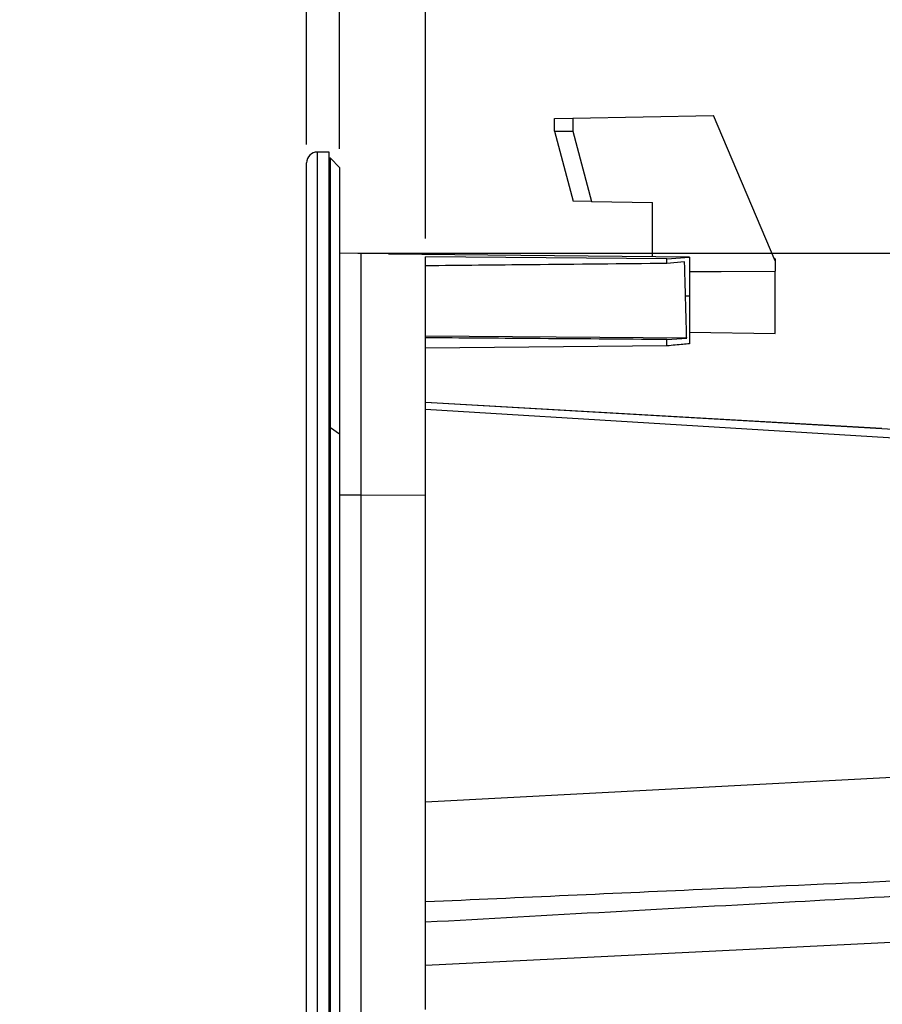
# Model space of a CAD drawing. Header units: millimetres. Extents: x 0 to 594, y 0 to 420.
# Tile 21 of 38: x 215 to 261, y 269 to 322. Entities that reach past the tile are written whole.
import ezdxf

# ---------------------------------------------------------------- set-up
doc = ezdxf.new("R2010")
doc.units = ezdxf.units.MM
doc.layers.add('SLD-0', color=7, linetype='Continuous')
doc.styles.add('SLDTEXTSTYLE0', font='TXT', dxfattribs={"width": 0.75})
doc.dimstyles.new('SLDDIMSTYLE1', dxfattribs={"dimtxt": 3.5, "dimasz": 3.2, "dimexe": 0, "dimexo": 0.0625, "dimgap": 0.875, "dimtad": 1, "dimdec": 1, "dimlfac": 3, "dimrnd": 1e-09, "dimzin": 12, "dimdsep": 46, "dimtxsty": 'SLDTEXTSTYLE0', "dimsah": 1, "dimcen": 0.09, "dimadec": 0, "dimazin": 3, "dimtfac": 1, "dimtdec": 1, "dimtofl": 0, "dimtmove": 0, "dimatfit": 3, "dimfxl": 1, "dimfrac": 2, "dimtolj": 1, "dimtzin": 12, "dimarcsym": 0})
doc.dimstyles.new('SLDDIMSTYLE2', dxfattribs={"dimtxt": 3.5, "dimasz": 3.2, "dimexe": 0, "dimexo": 0.0625, "dimgap": 0.875, "dimtad": 1, "dimdec": 1, "dimlfac": 3, "dimrnd": 1e-09, "dimzin": 12, "dimdsep": 46, "dimtxsty": 'SLDTEXTSTYLE0', "dimblk1": 'OBLIQUE', "dimblk2": 'OBLIQUE', "dimsah": 1, "dimcen": 0.09, "dimadec": 0, "dimazin": 3, "dimtfac": 1, "dimtdec": 1, "dimtmove": 0, "dimatfit": 0, "dimldrblk": 'OBLIQUE', "dimfxl": 1, "dimfrac": 2, "dimtolj": 1, "dimtzin": 12, "dimarcsym": 0})
doc.dimstyles.new('SLDDIMSTYLE3', dxfattribs={"dimtxt": 3.5, "dimasz": 3.2, "dimexe": 0, "dimexo": 0.0625, "dimgap": 0.875, "dimtad": 1, "dimdec": 1, "dimlfac": 3, "dimrnd": 1e-09, "dimzin": 4, "dimdsep": 46, "dimtxsty": 'SLDTEXTSTYLE0', "dimblk1": 'OBLIQUE', "dimblk2": 'OBLIQUE', "dimsah": 1, "dimcen": 0.09, "dimadec": 0, "dimazin": 1, "dimtfac": 1, "dimtdec": 1, "dimtofl": 0, "dimtmove": 0, "dimatfit": 3, "dimldrblk": 'OBLIQUE', "dimfxl": 1, "dimfrac": 2, "dimtolj": 1, "dimtzin": 12, "dimarcsym": 0})
doc.dimstyles.new('SLDDIMSTYLE4', dxfattribs={"dimtxt": 3.5, "dimasz": 3.2, "dimexe": 0, "dimexo": 0.0625, "dimgap": 0.875, "dimtad": 1, "dimdec": 1, "dimlfac": 3, "dimrnd": 1e-09, "dimzin": 4, "dimdsep": 46, "dimtxsty": 'SLDTEXTSTYLE0', "dimsah": 1, "dimcen": 0.09, "dimadec": 0, "dimazin": 1, "dimtfac": 1, "dimtdec": 1, "dimtofl": 0, "dimtmove": 0, "dimatfit": 3, "dimfxl": 1, "dimfrac": 2, "dimtolj": 1, "dimtzin": 12, "dimarcsym": 0})

# ---------------------------------------------------------------- blocks, each defined once
blk = doc.blocks.new('_Oblique')
at = {"color": 0, "linetype": 'ByBlock', "lineweight": -2}
blk.add_line((-0.5, -0.5), (0.5, 0.5), dxfattribs=at)
blk = doc.blocks.new('_D_2')
at = {"layer": 'SLD-0', "color": 7, "transparency": 16777216}
for p, q in [((217.962, 348.551), (216.895, 348.551)), ((216.895, 348.551), (216.895, 342.995)), ((227.013, 348.551), (228.079, 348.551)), ((228.079, 348.551), (228.079, 342.995)), ((216.895, 342.995), (217.962, 342.995)), ((228.079, 342.995), (227.013, 342.995)), ((230.112, 315.281), (230.112, 338.758)), ((231.912, 315.037), (231.912, 338.758)), ((230.112, 337.758), (214.536, 337.758)), ((231.912, 337.758), (230.112, 337.758)), ((231.912, 337.758), (237.912, 337.758))]:
    blk.add_line(p, q, dxfattribs=at)
at = {"layer": 'SLD-0', "color": 7, "transparency": 16777216, "xscale": 3.2, "yscale": 3.2}
blk.add_blockref('_Oblique', (230.112, 337.758, 0), dxfattribs=at)
at = {"layer": 'SLD-0', "color": 7, "transparency": 16777216, "xscale": 3.2, "yscale": 3.2, "rotation": 180.0000000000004}
blk.add_blockref('_Oblique', (231.912, 337.758, 0), dxfattribs=at)
at = {"layer": 'SLD-0', "color": 7, "transparency": 16777216, "char_height": 3.5, "attachment_point": 1, "style": 'SLDTEXTSTYLE0'}
for s, insert in [('0.21', (217.962, 347.507)), ('5.4', (219.255, 342.27))]:
    blk.add_mtext(s, dxfattribs=dict(at, insert=insert))
blk = doc.blocks.new('_D_3')
at = {"layer": 'SLD-0', "color": 7, "transparency": 16777216}
for p, q in [((246.394, 348.551), (245.327, 348.551)), ((245.327, 348.551), (245.327, 342.995)), ((255.445, 348.551), (256.512, 348.551)), ((256.512, 348.551), (256.512, 342.995)), ((245.327, 342.995), (246.394, 342.995)), ((256.512, 342.995), (255.445, 342.995)), ((231.912, 315.037), (231.912, 338.758)), ((236.579, 310.172), (236.579, 338.758)), ((236.579, 337.758), (231.912, 337.758)), ((236.579, 337.758), (258.871, 337.758))]:
    blk.add_line(p, q, dxfattribs=at)
at = {"layer": 'SLD-0', "color": 7, "transparency": 16777216, "xscale": 3.2, "yscale": 3.2, "rotation": 180.0000000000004}
blk.add_blockref('_Oblique', (231.912, 337.758, 0), dxfattribs=at)
at = {"layer": 'SLD-0', "color": 7, "transparency": 16777216, "xscale": 3.2, "yscale": 3.2}
blk.add_blockref('_Oblique', (236.579, 337.758, 0), dxfattribs=at)
at = {"layer": 'SLD-0', "color": 7, "transparency": 16777216, "char_height": 3.5, "attachment_point": 1, "style": 'SLDTEXTSTYLE0'}
for s, insert in [('0.55', (246.394, 347.507)), ('14.0', (246.394, 342.27))]:
    blk.add_mtext(s, dxfattribs=dict(at, insert=insert))
blk = doc.blocks.new('_D_4')
at = {"layer": 'SLD-0', "color": 7, "transparency": 16777216}
for p, q in [((250.669, 362.04), (249.603, 362.04)), ((249.603, 362.04), (249.603, 356.484)), ((259.721, 362.04), (260.787, 362.04)), ((260.787, 362.04), (260.787, 356.484)), ((249.603, 356.484), (250.669, 356.484)), ((260.787, 356.484), (259.721, 356.484)), ((230.112, 315.281), (230.112, 352.248)), ((280.279, 275.104), (280.279, 352.248)), ((230.112, 351.248), (280.279, 351.248))]:
    blk.add_line(p, q, dxfattribs=at)
for points in [[(230.112, 351.248), (233.312, 350.698), (233.312, 351.798)], [(280.279, 351.248), (277.079, 351.798), (277.079, 350.698)]]:
    blk.add_solid(points, dxfattribs=at)
at = {"layer": 'SLD-0', "color": 7, "transparency": 16777216, "char_height": 3.5, "attachment_point": 1, "style": 'SLDTEXTSTYLE0'}
for s, insert in [('5.93', (250.669, 360.996)), ('150.5', (249.376, 355.759))]:
    blk.add_mtext(s, dxfattribs=dict(at, insert=insert))
blk = doc.blocks.new('_D_5')
at = {"layer": 'SLD-0', "color": 7, "transparency": 16777216}
for p, q in [((232.912, 309.371), (304.384, 309.371)), ((303.384, 309.371), (303.384, 219.703)), ((291.561, 270.356), (291.561, 271.422)), ((291.561, 271.422), (297.117, 271.422)), ((297.117, 271.422), (297.117, 270.356)), ((291.561, 258.718), (291.561, 257.652)), ((297.117, 257.652), (297.117, 258.718)), ((291.561, 257.652), (297.117, 257.652)), ((232.912, 219.703), (304.384, 219.703))]:
    blk.add_line(p, q, dxfattribs=at)
for points in [[(303.384, 309.371), (302.834, 306.171), (303.934, 306.171)], [(303.384, 219.703), (303.934, 222.903), (302.834, 222.903)]]:
    blk.add_solid(points, dxfattribs=at)
at = {"layer": 'SLD-0', "color": 7, "transparency": 16777216, "char_height": 3.5, "attachment_point": 1, "rotation": 90, "style": 'SLDTEXTSTYLE0'}
for s, insert in [('269.0', (298.873, 261.357)), ('10.59', (292.605, 258.718)), ('%%c', (298.873, 256.079))]:
    blk.add_mtext(s, dxfattribs=dict(at, insert=insert))

msp = doc.modelspace()

# ---------------------------------------------------------------- linework, layer by layer
at = {"color": 7, "linetype": 'Continuous', "lineweight": 25}
for p, q in [((243.579, 316.697), (244.579, 316.714)), ((243.579, 316), (243.579, 316.697)), ((244.579, 316.714), (252.221, 316.847)), ((244.579, 316.714), (244.579, 316.001)), ((255.579, 308.956), (252.221, 316.847)), ((243.579, 316), (244.579, 316.001)), ((243.579, 316), (244.598, 312.198)), ((244.579, 316.001), (245.602, 312.181)), ((230.711, 214.203), (230.711, 314.87)), ((231.345, 314.87), (230.711, 314.87)), ((231.345, 214.203), (231.345, 314.87)), ((231.412, 314.537), (231.345, 314.537)), ((231.912, 314.037), (231.412, 314.537)), ((231.412, 299.892), (231.412, 314.537)), ((230.112, 214.793), (230.112, 314.281)), ((231.912, 314.037), (231.912, 299.539)), ((245.602, 312.181), (244.598, 312.198)), ((245.602, 312.181), (248.912, 312.123)), ((248.912, 309.185), (248.912, 312.123)), ((233.061, 309.361), (231.912, 309.371)), ((234.579, 309.348), (233.061, 309.362)), ((233.061, 309.362), (233.061, 296.233)), ((234.579, 309.315), (234.579, 309.348)), ((249.693, 309.063), (236.579, 309.172)), ((236.579, 296.211), (236.579, 309.172)), ((249.693, 309.063), (250.912, 309.155)), ((249.693, 308.82), (249.693, 309.063)), ((250.912, 309.166), (250.912, 309.155)), ((250.912, 309.155), (250.912, 307.037)), ((255.579, 309.065), (255.532, 309.066)), ((255.579, 309.065), (255.579, 308.956)), ((250.653, 308.913), (249.693, 308.82)), ((255.579, 308.956), (255.579, 308.401)), ((255.579, 305.007), (255.579, 308.401)), ((250.912, 307.037), (250.703, 307.037)), ((250.912, 307.037), (250.912, 304.453)), ((250.765, 304.77), (236.579, 304.878)), ((250.912, 305.088), (255.579, 305.007)), ((249.693, 304.34), (236.579, 304.221)), ((249.693, 304.686), (250.765, 304.77)), ((249.693, 304.34), (249.693, 304.686)), ((261.362, 299.847), (236.579, 301.276)), ((269.03, 299.389), (236.579, 301.275)), ((268.881, 298.9), (236.579, 300.895)), ((231.345, 299.892), (231.412, 299.892)), ((231.412, 214.537), (231.412, 299.892)), ((231.912, 299.539), (231.412, 299.892)), ((231.912, 299.539), (231.912, 215.037)), ((233.061, 296.232), (231.912, 296.239)), ((233.061, 296.233), (233.061, 219.712)), ((236.579, 296.211), (233.061, 296.233)), ((236.579, 268.308), (236.579, 296.211)), ((236.579, 279.589), (268.881, 281.284)), ((273.666, 272.535), (236.579, 270.689))]:
    msp.add_line(p, q, dxfattribs=at)
at = {"color": 7, "linetype": 'Continuous', "lineweight": 25, "flags": 128}
for points in [[(250.912, 309.166), (241.765, 309.25), (234.579, 309.315)], [(250.912, 308.373), (252.645, 308.383), (255.579, 308.401)]]:
    msp.add_lwpolyline(points, dxfattribs=at)
at = {"color": 7, "linetype": 'Continuous', "lineweight": 25}
msp.add_arc((230.711, 314.27), 0.6, 90, 178.9671, dxfattribs=at)
for points, knots in [([(249.693, 308.82), (247.245, 308.795), (242.874, 308.752), (238.502, 308.708), (236.579, 308.689)], [0, 0, 0, 0, 0.56, 1, 1, 1, 1]), ([(250.703, 307.037), (250.694, 307.37), (250.676, 308.038), (250.661, 308.621), (250.653, 308.913)], [0, 0, 0, 0, 0.499464, 1, 1, 1, 1]), ([(250.765, 304.77), (250.763, 304.839), (250.759, 304.981), (250.753, 305.225), (250.745, 305.499), (250.735, 305.855), (250.721, 306.365), (250.71, 306.79), (250.703, 307.037)], [0, 0, 0, 0, 0.115877, 0.238019, 0.366427, 0.501101, 0.709323, 1, 1, 1, 1]), ([(249.693, 304.686), (247.245, 304.705), (242.874, 304.737), (238.502, 304.769), (236.579, 304.784)], [0, 0, 0, 0, 0.56, 1, 1, 1, 1]), ([(250.912, 304.453), (250.798, 304.444), (250.564, 304.425), (250.147, 304.387), (249.846, 304.356), (249.693, 304.34)], [0, 0, 0, 0, 0.3189386, 0.654506, 1, 1, 1, 1]), ([(273.799, 275.768), (266.563, 275.461), (254.156, 274.936), (241.749, 274.377), (236.579, 274.144)], [0, 0, 0, 0, 0.583253, 1, 1, 1, 1]), ([(236.579, 273.058), (243.273, 273.431), (255.691, 274.121), (268.11, 274.778), (273.834, 275.081)], [0, 0, 0, 0, 0.539087, 1, 1, 1, 1])]:
    msp.add_open_spline(points, degree=3, knots=knots, dxfattribs=at)

# ---------------------------------------------------------------- dimensions: what is measured, and where the dimension line sits
at = {"layer": 'SLD-0', "color": 7}
for base, p1, p2, dimstyle, picture, middle in [((280.279, 351.248), (230.112, 314.281), (280.279, 274.104), 'SLDDIMSTYLE1', '_D_4', (255.195, 351.248)), ((230.112, 337.758), (231.912, 314.037), (230.112, 314.281), 'SLDDIMSTYLE2', '_D_2', (222.487, 337.758)), ((231.912, 337.758), (236.579, 309.172), (231.912, 314.037), 'SLDDIMSTYLE3', '_D_3', (250.919, 337.758))]:
    dim = msp.add_linear_dim(base=base, p1=p1, p2=p2, dimstyle=dimstyle, dxfattribs=at)
    dim.commit()
    dim.dimension.update_dxf_attribs({"geometry": picture, "text_midpoint": middle, "dimtype": 160})
dim = msp.add_linear_dim(base=(303.384, 219.703), p1=(231.912, 309.371), p2=(231.912, 219.703), angle=90, text='%%c<>', dimstyle='SLDDIMSTYLE4', dxfattribs=at)
dim.commit()
dim.dimension.update_dxf_attribs({"geometry": '_D_5', "text_midpoint": (303.384, 264.537), "dimtype": 160})

doc.saveas('drawing.dxf')
